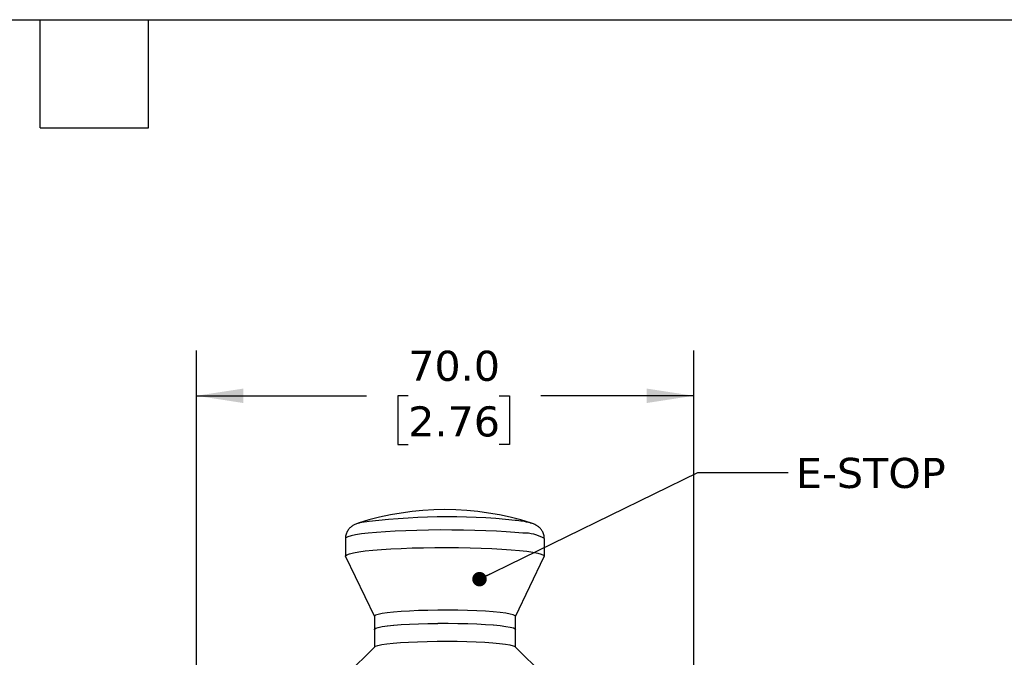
# Model space of a CAD drawing. Header units: millimetres. Extents: x 13 to 546, y 13 to 419.
# Tile 15 of 23: x 269 to 408, y 329 to 419. Entities that reach past the tile are written whole.
import ezdxf

# ---------------------------------------------------------------- set-up
doc = ezdxf.new("R2010")
doc.units = ezdxf.units.MM
doc.header["$LTSCALE"] = 2
doc.linetypes.add('SLD-Solid', pattern=[0])
doc.layers.add('DIMENSIONS', color=140, linetype='SLD-Solid', lineweight=25)
doc.layers.add('TEXT', color=140, linetype='SLD-Solid', lineweight=25)
doc.styles.add('SLDTEXTSTYLE0', font='VERDANA.TTF')
doc.styles.get("Standard").update_dxf_attribs({"font": 'VERDANA.TTF'})
doc.dimstyles.new('SLDDIMSTYLE1', dxfattribs={"dimtxt": 4.316016, "dimasz": 6.604, "dimexe": 0, "dimexo": 0.0625, "dimgap": 1.079004, "dimtad": 0, "dimtih": 1, "dimtoh": 1, "dimrnd": 1e-09, "dimzin": 4, "dimdsep": 46, "dimtxsty": 'SLDTEXTSTYLE0', "dimsah": 1, "dimcen": 0.09, "dimadec": 0, "dimazin": 1, "dimtfac": 1, "dimtofl": 0, "dimtmove": 0, "dimatfit": 3, "dimfxl": 0, "dimfrac": 2, "dimtolj": 1, "dimtzin": 12, "dimarcsym": 0})
doc.dimstyles.new('SLDDIMSTYLE2', dxfattribs={"dimtxt": 0.18, "dimasz": 2.032, "dimexe": 0, "dimexo": 0.0625, "dimgap": 0, "dimtad": 0, "dimtih": 1, "dimtoh": 1, "dimdec": 0, "dimrnd": 1e-09, "dimzin": 0, "dimdsep": 46, "dimtxsty": 'Standard', "dimblk1": 'DOT', "dimblk2": 'DOT', "dimsah": 1, "dimcen": 0.09, "dimadec": 0, "dimazin": 0, "dimtfac": 2.032, "dimtdec": 0, "dimtofl": 0, "dimtmove": 0, "dimatfit": 3, "dimldrblk": 'DOT', "dimfxl": 0, "dimfrac": 2, "dimtolj": 1, "dimtzin": 0, "dimarcsym": 0})

# ---------------------------------------------------------------- blocks, each defined once
blk = doc.blocks.new('_D_5')
at = {"layer": 'DIMENSIONS'}
for p, q in [((293.78, 323.91), (293.78, 372.52)), ((363.78, 323.91), (363.78, 372.52)), ((293.78, 366.17), (317.74, 366.17)), ((323.59, 366.17), (322.14, 366.17)), ((322.14, 366.17), (322.14, 359.31)), ((336.41, 366.17), (337.86, 366.17)), ((337.86, 366.17), (337.86, 359.31)), ((363.78, 366.17), (342.26, 366.17)), ((322.14, 359.31), (323.59, 359.31)), ((337.86, 359.31), (336.41, 359.31))]:
    blk.add_line(p, q, dxfattribs=at)
for points in [[(293.78, 366.17), (300.38, 365.15), (300.38, 367.18)], [(363.78, 366.17), (357.17, 367.18), (357.17, 365.15)]]:
    blk.add_solid(points, dxfattribs=at)
at = {"layer": 'DIMENSIONS', "char_height": 4.233, "attachment_point": 1, "style": 'SLDTEXTSTYLE0'}
for s, insert in [('70.0', (323.59, 372.51)), ('2.76', (323.59, 364.68))]:
    blk.add_mtext(s, dxfattribs=dict(at, insert=insert))
blk = doc.blocks.new('_Dot')
at = {"color": 0, "linetype": 'ByBlock', "lineweight": -2}
blk.add_line((-0.5, 0), (-1, 0), dxfattribs=at)
at = {"color": 0, "linetype": 'ByBlock', "const_width": 0.5}
blk.add_lwpolyline([(-0.25, 0, 1), (0.25, 0, 1)], format="xyb", close=True, dxfattribs=at)

msp = doc.modelspace()

# ---------------------------------------------------------------- linework, layer by layer
for p, q in [((316.563, 348.238), (316.73, 348.287)), ((314.755, 346.059), (314.755, 343.597)), ((342.755, 343.597), (342.755, 346.059)), ((314.768, 343.546), (318.83, 335.111)), ((338.68, 335.111), (342.743, 343.546)), ((318.83, 335.129), (318.83, 333.281)), ((338.68, 333.326), (338.68, 335.129)), ((318.843, 333.282), (318.843, 330.8)), ((338.693, 330.8), (338.693, 333.282)), ((318.881, 330.837), (314.895, 326.881)), ((342.641, 326.882), (338.655, 330.837))]:
    msp.add_line(p, q)
at = {"flags": 128}
for points in [[(340.776, 348.288), (340.847, 348.268), (340.947, 348.238)], [(339.721, 346.818), (338.614, 346.926), (337.369, 347.021), (336.004, 347.103), (334.536, 347.171), (332.987, 347.223), (331.379, 347.258), (329.734, 347.277), (328.076, 347.278), (326.427, 347.263), (324.81, 347.23), (323.249, 347.181), (321.765, 347.117), (320.38, 347.037), (319.112, 346.944), (317.979, 346.838), (316.998, 346.722), (316.181, 346.596), (315.542, 346.463), (315.087, 346.324), (314.825, 346.181), (314.755, 346.059)], [(314.768, 343.546), (314.772, 343.656), (314.95, 343.8), (315.323, 343.941), (315.884, 344.077), (316.625, 344.206), (317.537, 344.327), (318.607, 344.437), (319.819, 344.536), (321.156, 344.621), (322.6, 344.693), (324.13, 344.748), (325.726, 344.788), (327.364, 344.811), (329.021, 344.817), (330.675, 344.805), (332.301, 344.777), (333.878, 344.732), (335.383, 344.671), (336.795, 344.596), (338.094, 344.506), (339.262, 344.403), (340.283, 344.289), (341.142, 344.165), (341.826, 344.034), (342.328, 343.896), (342.639, 343.754), (342.754, 343.61), (342.743, 343.546)], [(338.68, 335.129), (338.631, 335.215), (338.39, 335.337), (337.952, 335.454), (337.328, 335.565), (336.529, 335.667), (335.572, 335.758), (334.475, 335.836), (333.263, 335.9), (331.959, 335.948), (330.589, 335.979), (329.182, 335.993), (327.767, 335.99), (326.372, 335.969), (325.025, 335.931), (323.754, 335.876), (322.585, 335.807), (321.541, 335.723), (320.644, 335.628), (319.913, 335.522), (319.361, 335.408), (319.001, 335.289), (318.839, 335.166), (318.83, 335.129)], [(338.68, 335.129), (338.631, 335.215), (338.39, 335.337), (337.952, 335.454), (337.328, 335.565), (336.529, 335.667), (335.572, 335.758), (334.475, 335.836), (333.263, 335.9), (331.959, 335.948), (330.589, 335.979), (329.182, 335.993), (327.767, 335.99), (326.372, 335.969), (325.025, 335.931), (323.754, 335.876), (322.585, 335.807), (321.541, 335.723), (320.644, 335.628), (319.913, 335.522), (319.361, 335.408), (319.001, 335.289), (318.839, 335.166), (318.83, 335.129)], [(318.843, 333.236), (318.839, 333.318), (319.001, 333.44), (319.361, 333.56), (319.913, 333.673), (320.644, 333.779), (321.541, 333.875), (322.585, 333.958), (323.754, 334.028), (325.025, 334.082), (326.372, 334.12), (327.767, 334.141), (329.182, 334.145), (330.589, 334.131), (331.959, 334.099), (333.263, 334.051), (334.475, 333.988), (335.572, 333.909), (336.529, 333.818), (337.328, 333.717), (337.952, 333.606), (338.39, 333.488), (338.631, 333.367), (338.68, 333.281)], [(318.843, 333.282), (318.852, 333.319), (319.014, 333.442), (319.374, 333.561), (319.926, 333.675), (320.657, 333.781), (321.554, 333.876), (322.598, 333.96), (323.767, 334.029), (325.038, 334.084), (326.384, 334.122), (327.78, 334.143), (329.195, 334.146), (330.602, 334.132), (331.972, 334.101), (333.276, 334.053), (334.488, 333.989), (335.585, 333.911), (336.542, 333.82), (337.341, 333.718), (337.965, 333.607), (338.403, 333.49), (338.644, 333.368), (338.693, 333.282)], [(319.333, 331.03), (319.867, 331.144), (320.582, 331.251), (321.464, 331.347), (322.495, 331.432), (323.653, 331.503), (324.916, 331.559), (326.257, 331.599), (327.649, 331.621), (329.064, 331.626), (330.472, 331.614), (331.847, 331.584), (333.158, 331.537), (334.38, 331.475), (335.488, 331.398), (336.459, 331.308), (337.274, 331.207), (337.915, 331.097), (338.37, 330.981), (338.63, 330.859), (338.655, 330.837)], [(318.881, 330.837), (318.991, 330.91), (319.333, 331.03)]]:
    msp.add_lwpolyline(points, dxfattribs=at)
for centre, radius, start, end in [((328.755, 310.257), 39.89, 72.20328, 107.79672), ((329.123, 257.952), 91.181, 84.00258, 97.81194), ((337.291, 333.57), 15.125, 76.6768, 84.84275), ((340.071, 341.77), 5.06, 57.96126, 93.96847)]:
    msp.add_arc(centre, radius, start, end)
for points, knots in [([(316.811, 348.308), (316.647, 348.261), (316.35, 348.176), (315.939, 347.989), (315.555, 347.734), (315.213, 347.402), (314.932, 346.95), (314.767, 346.481), (314.773, 346.176), (314.775, 346.062)], [0, 0, 0, 0, 0.2334619, 0.4236282, 0.5509998, 0.6750669, 0.7992892, 0.9250492, 1, 1, 1, 1]), ([(342.735, 346.061), (342.739, 346.154), (342.752, 346.439), (342.606, 346.884), (342.353, 347.327), (342.043, 347.658), (341.723, 347.897), (341.393, 348.073), (341.058, 348.209), (340.817, 348.274), (340.692, 348.308)], [0, 0, 0, 0, 0.0609458, 0.1872197, 0.3031617, 0.4158482, 0.5320316, 0.6619719, 0.8243391, 1, 1, 1, 1])]:
    msp.add_open_spline(points, degree=3, knots=knots)
at = {"layer": 'TEXT'}
for p, q in [((12.7, 419.1), (546.1, 419.1)), ((271.78, 403.86), (271.78, 419.1)), ((287.02, 403.86), (287.02, 419.1)), ((271.78, 403.86), (287.02, 403.86))]:
    msp.add_line(p, q, dxfattribs=at)

# ---------------------------------------------------------------- texts
at = {"layer": 'TEXT', "insert": (378.184, 357.43), "char_height": 4.2333, "attachment_point": 1, "style": 'SLDTEXTSTYLE0'}
msp.add_mtext('E-STOP', dxfattribs=at)

# ---------------------------------------------------------------- dimensions: what is measured, and where the dimension line sits
at = {"layer": 'DIMENSIONS'}
dim = msp.add_linear_dim(base=(363.777, 366.166), p1=(293.777, 321.366), p2=(363.777, 321.366), angle=0, dimstyle='SLDDIMSTYLE1', dxfattribs=at)
dim.commit()
dim.dimension.update_dxf_attribs({"geometry": '_D_5', "text_midpoint": (330, 366.166), "dimtype": 160})

# ---------------------------------------------------------------- leaders
at = {"layer": 'TEXT'}
msp.add_leader([(333.629, 340.36), (364.361, 355.37), (377.061, 355.37)], dimstyle='SLDDIMSTYLE2', dxfattribs=at)

doc.saveas('drawing.dxf')
